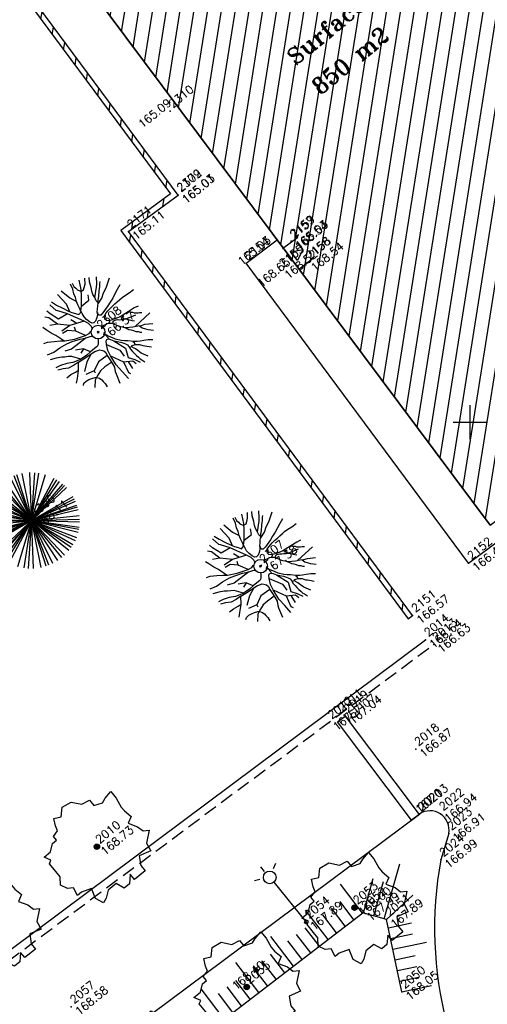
# Model space of a CAD drawing. Header units: feet. Extents: x 529188 to 529675, y 139816 to 140273.
# Tile 35 of 118: x 529383 to 529401, y 139979 to 140015. Entities that reach past the tile are written whole.
import ezdxf
from ezdxf.enums import TextEntityAlignment as Align

# ---------------------------------------------------------------- set-up
doc = ezdxf.new("R2010")
doc.units = ezdxf.units.FT
doc.header["$LTSCALE"] = 2
doc.header["$MEASUREMENT"] = 0
doc.header["$PDSIZE"] = 0.1
doc.linetypes.add('CACHE', pattern=[0.375, 0.25, -0.125])
doc.linetypes.add('CONTINU', pattern=[0])
doc.layers.get('0').update_dxf_attribs({"linetype": 'CONTINUOUS'})
for name, color, linetype in [('ARBRES', 70, 'CONTINUOUS'), ('BATI', 10, 'CONTINUOUS'), ('BATI-HACHURES', 30, 'CONTINUOUS'), ('BORDURETTE', 20, 'CONTINUOUS'), ('CANIVEAU', 32, 'CACHE'), ('CARROYAGE', 7, 'CONTINUOUS'), ('ECLAIRAGE', 220, 'CONTINUOUS'), ('ESCALIERS', 6, 'CONTINUOUS'), ('MURS', 1, 'CONTINUOUS'), ('PORTES', 14, 'CONTINUOUS'), ('TALUS', 40, 'CONTINUOUS'), ('TALUS_HAUT', 40, 'CONTINUOUS'), ('TEXTES', 150, 'CONTINUOUS'), ('TOPOALT', 3, 'CONTINUOUS'), ('TOPOJIS', 7, 'CONTINUOUS'), ('TOPOJIS-GELE', 7, 'CONTINUOUS'), ('TOPOMAT', 142, 'CONTINUOUS')]:
    doc.layers.add(name, color=color, linetype=linetype)
doc.styles.add('ROMANT', font='ROMANT.SHX')
doc.styles.get("Standard").update_dxf_attribs({"font": 'ROMANS.SHX'})

# ---------------------------------------------------------------- blocks, each defined once
blk = doc.blocks.new('TCPOINT')
at = {"color": 0}
blk.add_point((0, 0), dxfattribs=at)
at = {"layer": 'TOPOALT'}
blk.add_attdef('ALT', text='', height=0.3, dxfattribs=at).set_placement((0.1, -0.1), align=Align.TOP_LEFT)
at = {"layer": 'TOPOMAT'}
blk.add_attdef('MAT', (0.1, 0.1), '', height=0.3, dxfattribs=at)
blk = doc.blocks.new('189')
h = blk.add_hatch()
h.set_pattern_fill('ANSI31', color=256, scale=0.2, style=0)
h.set_pattern_definition([(45, (-527485.07046, -148351.732363), (-0.0176776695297, 0.0176776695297), [])])
edge = h.paths.add_edge_path()
edge.add_arc((0, 0), 0.1, 0, 360)
for p, q in [((-0.311, 1.681), (-0.062, 1.93)), ((-0.062, 1.93), (0.311, 1.868)), ((0.311, 1.868), (0.56, 1.557)), ((-0.747, 1.37), (-0.685, 1.557)), ((-0.685, 1.557), (-0.56, 1.806)), ((-0.56, 1.806), (-0.311, 1.681)), ((0.56, 1.557), (0.872, 1.494)), ((0.872, 1.494), (0.872, 1.245)), ((-1.432, 0.934), (-1.183, 1.121)), ((-1.183, 1.121), (-0.996, 1.121)), ((-0.996, 1.308), (-0.747, 1.37)), ((-0.996, 1.121), (-0.996, 1.308)), ((0.872, 1.245), (1.183, 1.121)), ((1.183, 1.121), (1.37, 1.183)), ((1.37, 1.183), (1.681, 1.245)), ((1.681, 1.245), (1.681, 0.934)), ((-1.744, 0.934), (-1.432, 0.934)), ((-1.619, 0.685), (-1.744, 0.934)), ((1.681, 0.934), (1.619, 0.56)), ((-1.744, 0.623), (-1.619, 0.685)), ((-1.744, 0.249), (-1.744, 0.623)), ((1.619, 0.56), (1.619, 0.374)), ((1.619, 0.374), (1.681, 0.062)), ((-1.93, -0.249), (-1.744, 0)), ((-1.744, 0), (-1.744, 0.249)), ((1.681, 0.062), (1.432, -0.062)), ((-1.806, -0.498), (-1.93, -0.249)), ((1.432, -0.062), (1.619, -0.374)), ((-1.619, -0.623), (-1.806, -0.498)), ((-1.681, -0.934), (-1.619, -0.623)), ((1.619, -0.374), (1.681, -0.623)), ((1.681, -0.623), (1.868, -0.747)), ((-1.494, -0.934), (-1.681, -0.934)), ((-1.121, -1.059), (-1.494, -0.934)), ((-1.245, -1.432), (-1.121, -1.059)), ((1.494, -1.059), (1.432, -1.37)), ((1.868, -0.747), (1.494, -1.059)), ((-1.121, -1.744), (-1.245, -1.432)), ((0.996, -1.245), (0.81, -1.557)), ((1.432, -1.37), (0.996, -1.245)), ((-0.934, -1.681), (-1.121, -1.744)), ((-0.685, -1.494), (-0.934, -1.681)), ((-0.311, -1.494), (-0.685, -1.494)), ((-0.187, -1.806), (-0.311, -1.494)), ((0.062, -1.806), (-0.187, -1.806)), ((0.311, -1.557), (0.062, -1.806)), ((0.311, -1.806), (0.311, -1.557)), ((0.81, -1.806), (0.311, -1.806)), ((0.81, -1.557), (0.81, -1.806))]:
    blk.add_line(p, q)
blk.add_circle((0, 0), 0.1)
blk = doc.blocks.new('425')
at = {"ltscale": 3}
for p, q in [((-0.006, 2.407), (-0.006, 2.621)), ((0, 1.885), (0, 0))]:
    blk.add_line(p, q, dxfattribs=at)
at = {"linetype": 'CONTINU', "ltscale": 3}
for p, q in [((-0.324, 2.291), (-0.512, 2.376)), ((0.312, 2.291), (0.501, 2.376))]:
    blk.add_line(p, q, dxfattribs=at)
for centre, radius in [((0, 2.118), 0.233), ((0, 0), 0.0621)]:
    blk.add_circle(centre, radius, dxfattribs=at)
blk = doc.blocks.new('*X27')
at = {"color": 0}
for p, q in [((527495.856, 148357.822), (527495.871, 148357.837)), ((527495.856, 148357.787), (527495.895, 148357.825)), ((527495.856, 148357.752), (527495.918, 148357.813)), ((527495.856, 148357.716), (527495.942, 148357.802)), ((527495.856, 148357.681), (527495.965, 148357.79)), ((527495.856, 148357.645), (527495.989, 148357.778)), ((527495.856, 148357.61), (527496.013, 148357.766)), ((527495.856, 148357.575), (527496.036, 148357.754)), ((527495.856, 148357.539), (527496.06, 148357.743)), ((527495.856, 148357.504), (527496.083, 148357.731)), ((527495.856, 148357.469), (527496.107, 148357.719)), ((527495.878, 148357.455), (527496.13, 148357.707)), ((527495.949, 148357.49), (527496.154, 148357.695)), ((527496.02, 148357.526), (527496.178, 148357.684)), ((527496.09, 148357.561), (527496.201, 148357.672)), ((527496.161, 148357.597), (527496.225, 148357.66)), ((527496.232, 148357.632), (527496.248, 148357.648))]:
    blk.add_line(p, q, dxfattribs=at)
blk = doc.blocks.new('320')
for p, q in [((0, 0), (0, -0.7)), ((1, 0), (1, -0.7)), ((0.5, -0.572), (0.3, -0.172)), ((0.3, -0.172), (0.7, -0.172)), ((0.7, -0.172), (0.5, -0.572))]:
    blk.add_line(p, q)
at = {"rotation": 269.9999999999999}
blk.add_blockref('*X27', (-148357.144, 527495.685), dxfattribs=at)
blk = doc.blocks.new('192')
for p, q in [((-0.879, 1.525), (0.879, -1.525)), ((-0.822, -1.557), (0.822, 1.556)), ((-0.768, 1.584), (0.768, -1.584)), ((-0.647, -1.637), (0.647, 1.637)), ((0.61, -1.651), (-0.61, 1.651)), ((-0.545, -1.674), (0.545, 1.673)), ((0.495, -1.689), (-0.494, 1.689)), ((-0.399, -1.714), (0.399, 1.714)), ((0.361, -1.723), (-0.361, 1.723)), ((-0.186, -1.75), (0.186, 1.75)), ((0.129, -1.755), (-0.129, 1.755)), ((0, -1.76), (0, 1.76)), ((-1.329, 1.154), (1.329, -1.154)), ((-1.309, -1.177), (1.309, 1.177)), ((-1.203, -1.285), (1.203, 1.285)), ((-1.189, 1.298), (1.189, -1.298)), ((-1.138, 1.343), (1.138, -1.342)), ((-1.062, -1.404), (1.062, 1.403)), ((-1.046, 1.416), (1.046, -1.416)), ((-1.583, 0.769), (1.583, -0.769)), ((-1.473, 0.963), (1.473, -0.963)), ((-1.462, -0.98), (1.462, 0.98)), ((-1.389, 1.081), (1.389, -1.081)), ((-1.718, 0.384), (1.718, -0.383)), ((-1.701, -0.451), (1.701, 0.451)), ((-1.695, 0.474), (1.695, -0.474)), ((-1.667, -0.566), (1.666, 0.566)), ((-1.647, 0.622), (1.646, -0.622)), ((-1.624, -0.68), (1.623, 0.68)), ((-1.621, 0.685), (1.621, -0.685)), ((-1.756, -0.126), (1.755, 0.126)), ((-1.745, -0.23), (1.745, 0.23)), ((-1.737, 0.284), (1.737, -0.284)), ((-1.734, -0.301), (1.734, 0.301)), ((0, 0), (1.138, -1.342))]:
    blk.add_line(p, q)
blk = doc.blocks.new('190')
for p, q in [((0.052, 0), (-0.052, 0)), ((0, -0.052), (0, 0.052))]:
    blk.add_line(p, q)
for points in [[(-0.084, 0.235), (-0.076, 0.245), (-0.062, 0.33), (-0.074, 0.466), (-0.144, 0.639), (-0.44, 1.229), (-0.646, 1.539), (-0.688, 1.589), (-0.738, 1.896)], [(-0.619, 1.938), (-0.559, 1.732), (-0.46, 1.523), (-0.354, 1.285), (-0.291, 1.169), (-0.206, 1.053), (-0.142, 0.946), (-0.07, 0.952), (-0.02, 0.98), (0.016, 1.059), (0.061, 1.245), (0.098, 1.367), (0.171, 1.51), (0.208, 1.653), (0.282, 1.81), (0.336, 2.007)], [(-0.329, 1.239), (-0.245, 1.528), (-0.28, 2.015)], [(-0.09, 2.033), (-0.007, 1.626), (0.102, 1.375)], [(0.437, 0.574), (0.37, 0.496), (0.276, 0.425), (0.182, 0.369), (0.097, 0.362), (0.039, 0.398), (-0.01, 0.492), (-0.038, 0.629), (-0.043, 0.765), (-0.014, 0.901), (0.002, 1.001), (0.132, 1.122), (0.27, 1.286), (0.378, 1.415), (0.51, 1.6), (0.67, 1.921)], [(0.405, 1.994), (0.376, 1.859), (0.388, 1.766), (0.396, 1.687), (0.438, 1.6), (0.48, 1.557), (0.566, 1.542), (0.639, 1.591), (0.746, 1.669), (0.873, 1.838)], [(-0.144, 0.639), (-0.647, 0.843), (-0.975, 1.17), (-1.062, 1.55), (-1.169, 1.665)], [(-0.44, 1.229), (-0.82, 1.291), (-0.941, 1.636), (-0.968, 1.79)], [(0.686, 0.829), (0.676, 0.931), (0.713, 1.067), (0.728, 1.196), (0.773, 1.303), (0.838, 1.425), (0.926, 1.625), (1.021, 1.76)], [(0.711, 1.062), (0.821, 1.152), (0.894, 1.223), (0.995, 1.308), (1.082, 1.401), (1.24, 1.613)], [(-1.176, 0.542), (-1.281, 0.892), (-1.358, 1.058), (-1.428, 1.273), (-1.465, 1.412)], [(-0.975, 1.17), (-1.217, 1.309)], [(0.132, 1.122), (0.476, 1.119), (0.579, 1.291)], [(1.723, 0.836), (1.536, 0.765), (1.37, 0.702), (1.204, 0.625), (1.038, 0.576), (0.888, 0.52), (0.686, 0.464), (0.578, 0.437), (0.47, 0.423), (0.428, 0.452), (0.413, 0.495), (0.421, 0.545), (0.45, 0.595), (0.515, 0.666), (0.603, 0.759), (0.675, 0.816), (0.747, 0.901), (0.855, 0.994), (0.993, 1.144), (1.109, 1.257), (1.182, 1.336), (1.239, 1.392)], [(0.655, 0.801), (0.898, 0.871), (1.071, 0.985), (1.258, 1.07), (1.587, 1.273)], [(-1.807, 0.935), (-1.668, 0.889), (-1.462, 0.758), (-1.27, 0.62), (-1.148, 0.519), (-0.835, 0.351), (-0.435, 0.198), (-0.292, 0.167), (-0.199, 0.188), (-0.161, 0.191)], [(-0.435, 0.198), (-0.613, 0.549), (-0.837, 0.756), (-1.044, 0.791)], [(-0.647, 0.843), (-1.01, 0.877)], [(-0.396, 0.741), (-0.492, 0.981)], [(-1.963, 0.534), (-1.722, 0.466), (-1.45, 0.442), (-1.157, 0.397), (-0.957, 0.331), (-0.679, 0.22), (-0.472, 0.112), (-0.329, 0.06), (-0.249, 0.019)], [(-0.613, 0.549), (-0.561, 0.687)], [(1.739, -0.191), (1.585, -0.153), (1.326, -0.13), (0.983, -0.076), (0.782, -0.017), (0.653, 0.034), (0.56, 0.071), (0.504, 0.136), (0.497, 0.207), (0.526, 0.272), (0.584, 0.329), (0.678, 0.357), (0.778, 0.377), (0.872, 0.391), (0.994, 0.405), (1.13, 0.41), (1.252, 0.416), (1.374, 0.423), (1.489, 0.429), (1.633, 0.413), (1.798, 0.389), (1.999, 0.38)], [(-1.117, -0.371), (-1.319, -0.081), (-1.419, -0.002), (-1.525, 0.064), (-1.618, 0.137), (-1.796, 0.23), (-2.008, 0.328)], [(-0.472, 0.112), (-1.148, 0.135), (-1.39, 0.239)], [(-0.677, -0.381), (-0.803, -0.141), (-1.062, 0.014)], [(0.239, 0.074), (0.295, 0.074), (0.388, 0.051), (0.459, 0.029), (0.546, -0.015), (0.602, -0.073), (0.645, -0.145), (0.679, -0.217), (0.715, -0.282), (0.758, -0.347), (0.814, -0.42), (0.857, -0.485), (0.906, -0.571), (0.934, -0.636), (0.992, -0.708), (1.041, -0.781), (1.083, -0.86), (1.154, -0.918), (1.19, -0.976), (1.24, -1.019)], [(-0.168, -0.185), (-0.174, -0.214), (-0.224, -0.285), (-0.283, -0.356), (-0.362, -0.391), (-0.491, -0.383), (-0.677, -0.381), (-0.856, -0.393), (-1.143, -0.369), (-1.428, -0.274), (-1.621, -0.158), (-1.842, -0.076), (-2.034, -0.032)], [(-1.8, -0.948), (-1.67, -0.837), (-1.445, -0.632), (-1.264, -0.397), (-1.472, -0.374), (-1.679, -0.329), (-1.851, -0.227), (-2.029, -0.149)], [(-0.803, -0.141), (-0.975, -0.193)], [(0.787, -1.087), (0.644, -0.934), (0.545, -0.862), (0.459, -0.775), (0.332, -0.602), (0.261, -0.472), (0.212, -0.378), (0.163, -0.27), (0.127, -0.215)], [(0.622, -0.106), (0.681, -0.045), (0.731, -0.045), (0.832, -0.09), (0.889, -0.14), (0.953, -0.177), (1.017, -0.228), (1.074, -0.257), (1.131, -0.314), (1.174, -0.373), (1.202, -0.423), (1.238, -0.459), (1.294, -0.524)], [(1.46, -0.389), (1.367, -0.367), (1.282, -0.337), (1.21, -0.308), (1.109, -0.286), (1.053, -0.25), (1.038, -0.206), (1.039, -0.156), (1.077, -0.091)], [(1.368, -0.134), (1.384, -0.181), (1.44, -0.239), (1.468, -0.289), (1.526, -0.34), (1.582, -0.383), (1.64, -0.406), (1.698, -0.465)], [(-1.953, -0.569), (-1.767, -0.571), (-1.575, -0.61), (-1.443, -0.63)], [(-0.699, -0.452), (-1.01, -0.589), (-1.304, -0.796)], [(-1.264, -0.397), (-0.985, -0.428), (-0.699, -0.452), (-0.542, -0.475), (-0.434, -0.512), (-0.378, -0.534), (-0.328, -0.584), (-0.271, -0.671), (-0.25, -0.757), (-0.288, -0.878), (-0.302, -1.008), (-0.319, -1.208), (-0.349, -1.379), (-0.43, -1.515), (-0.459, -1.601), (-0.565, -1.955)], [(-0.219, -2.023), (-0.23, -1.674), (-0.249, -1.357), (-0.195, -0.963), (-0.143, -0.748), (-0.048, -0.549), (0.025, -0.441), (0.075, -0.413), (0.133, -0.435), (0.182, -0.5), (0.245, -0.615), (0.331, -0.709), (0.409, -0.818), (0.479, -0.912), (0.507, -0.976), (0.543, -1.042), (0.543, -1.107), (0.535, -1.163), (0.52, -1.235), (0.526, -1.35), (0.533, -1.451), (0.546, -1.551), (0.559, -1.651), (0.572, -1.745), (0.601, -1.81), (0.632, -1.934)], [(-0.048, -0.549), (0.199, -1.021), (0.182, -1.297)], [(0.245, -0.615), (0.406, -1.09), (0.268, -1.418), (0.406, -1.625), (0.493, -1.832)], [(0.859, -0.488), (1, -0.579), (1.114, -0.659), (1.27, -0.746), (1.385, -0.819), (1.513, -0.87), (1.754, -1.032)], [(1.183, -0.698), (1.926, -0.657)], [(-0.288, -0.878), (-0.682, -0.848), (-1.01, -1.004), (-1.338, -0.917)], [(-1.01, -1.004), (-1.027, -1.09)], [(-0.195, -0.963), (0.026, -1.435), (-0.077, -1.849), (-0.043, -1.935)], [(1.328, -0.783), (1.356, -0.905), (1.426, -1.006), (1.483, -1.085), (1.622, -1.229)], [(-1.662, -1.174), (-1.593, -1.125), (-1.479, -1.119), (-1.371, -1.134), (-1.257, -1.171), (-1.143, -1.222), (-1.093, -1.259), (-1.036, -1.338), (-1.009, -1.445), (-1.003, -1.524), (-0.996, -1.624), (-1.016, -1.763)], [(-0.316, -1.172), (-0.62, -1.148), (-0.835, -1.16), (-1.05, -1.229), (-1.201, -1.3), (-1.382, -1.493)], [(0.026, -1.435), (0.32, -1.625), (0.355, -1.78)], [(0.863, -1.843), (0.739, -1.603), (0.698, -1.452), (0.669, -1.345), (0.635, -1.243), (0.62, -1.208), (0.534, -1.169)], [(0.625, -1.219), (0.628, -1.193), (0.649, -1.171), (0.692, -1.193), (0.772, -1.223), (0.828, -1.26), (0.893, -1.317), (0.956, -1.426), (1.005, -1.476), (1.056, -1.534), (1.17, -1.665)], [(0.763, -1.219), (0.786, -1.151), (0.765, -1.087), (0.808, -1.087), (0.844, -1.116), (0.901, -1.174), (0.987, -1.225), (1.108, -1.291), (1.18, -1.334), (1.251, -1.378), (1.386, -1.49)], [(0.173, -1.53), (0.13, -1.832)]]:
    blk.add_lwpolyline(points)
blk.add_circle((0, 0), 0.25)

msp = doc.modelspace()

# ---------------------------------------------------------------- hatches: boundary and pattern name
at = {"layer": 'BATI-HACHURES'}
h = msp.add_hatch(dxfattribs=at)
h.set_pattern_fill('ANSI31', color=256, scale=4, angle=36, style=0)
edge = h.paths.add_edge_path()
edge.add_line((529412.573, 140005.015), (529400.742, 139996.224))
edge.add_line((529400.742, 139996.224), (529382.001, 140021.296))
edge.add_line((529382.001, 140021.296), (529383.161, 140022.163))
edge.add_line((529383.161, 140022.163), (529379.586, 140027.042))
edge.add_line((529379.586, 140027.042), (529374.528, 140023.336))
edge.add_line((529374.528, 140023.336), (529367.328, 140032.975))
edge.add_line((529367.328, 140032.975), (529375.044, 140038.708))
edge.add_line((529375.044, 140038.708), (529378.32, 140041.474))
edge.add_line((529378.32, 140041.474), (529381.074, 140044.809))
edge.add_line((529381.074, 140044.809), (529384.154, 140049.123))
edge.add_line((529384.154, 140049.123), (529393.929, 140042.125))
edge.add_line((529393.929, 140042.125), (529389.815, 140036.425))
edge.add_arc((529388.302, 140034.725), 2.276, -8.8053, 48.3316, ccw=False)
edge.add_arc((529388.675, 140034.668), 1.899, 326.0638, 351.1947, ccw=False)
edge.add_arc((529385.993, 140036.472), 5.132, 319.1808, 326.0638, ccw=False)
edge.add_line((529389.876, 140033.118), (529393.012, 140030.397))
edge.add_line((529393.012, 140030.397), (529393.482, 140029.795))
edge.add_line((529393.482, 140029.795), (529393.979, 140030.184))
edge.add_line((529393.979, 140030.184), (529394.264, 140029.82))
edge.add_line((529394.264, 140029.82), (529394.225, 140029.773))
edge.add_line((529394.225, 140029.773), (529403.785, 140016.796))
edge.add_line((529403.785, 140016.796), (529412.573, 140005.015))
h = msp.add_hatch(dxfattribs=at)
h.set_pattern_fill('ANSI31', color=256, scale=4, angle=36, style=0)
h.paths.add_polyline_path([(529397.893, 139992.902), (529387.45, 140007.003), (529389.275, 140008.344), (529389.279, 140008.337), (529377.73, 140023.909), (529376.916, 140023.314), (529374.222, 140021.345), (529365.307, 140033.251), (529377.196, 140042.389), (529381.524, 140048.008), (529381.366, 140048.13), (529377.053, 140042.531), (529365.028, 140033.289), (529374.181, 140021.067), (529376.957, 140023.096), (529377.688, 140023.63), (529388.994, 140008.386), (529387.17, 140007.045), (529397.733, 139992.783)])

# ---------------------------------------------------------------- linework, layer by layer
at = {"layer": 'BATI', "flags": 128}
msp.add_lwpolyline([(529389.815, 140036.425), (529393.929, 140042.125), (529384.154, 140049.123), (529381.074, 140044.809), (529378.32, 140041.474), (529375.044, 140038.708), (529367.338, 140032.961), (529374.528, 140023.336), (529379.586, 140027.042), (529383.161, 140022.163), (529382.001, 140021.296), (529400.742, 139996.224), (529412.573, 140005.015), (529393.979, 140030.184), (529393.491, 140029.784), (529393.012, 140030.397), (529389.876, 140033.118, 0.426025), (529389.815, 140036.425)], format="xyb", close=True, dxfattribs=at)
msp.add_lwpolyline([(529400.742, 139996.224), (529382.001, 140021.296)], dxfattribs=at)
at = {"layer": 'BORDURETTE'}
for p, q in [((529363.046, 139959.461), (529398.139, 139985.612)), ((529399.216, 139984.898), (529398.926, 139983.929))]:
    msp.add_line(p, q, dxfattribs=at)
at = {"layer": 'BORDURETTE', "flags": 128}
for points in [[(529308.809, 140024.232), (529351.311, 139969.096), (529347.416, 139966.116, 0.233721), (529353.751, 139961.817, 0.19312), (529359.99, 139963.374), (529398.365, 139992.012)], [(529398.926, 139983.929, 0.220905), (529401.873, 139972.563), (529402.423, 139971.672, -0.764956), (529401.19, 139969.955), (529397.253, 139971.618), (529396.494, 139971.132)]]:
    msp.add_lwpolyline(points, format="xyb", dxfattribs=at)
msp.add_lwpolyline([(529395.41, 139989.211), (529398.126, 139985.598), (529397.846, 139985.388), (529395.13, 139989)], close=True, dxfattribs=at)
at = {"layer": 'BORDURETTE'}
for start, end in [(56.6623, 123.979), (349.005, 56.6623)]:
    msp.add_arc((529398.53, 139985.032), 0.7, start, end, dxfattribs=at)
at = {"layer": 'CANIVEAU'}
msp.add_line((529360.174, 139963.21), (529398.666, 139991.842), dxfattribs=at)
at = {"layer": 'CARROYAGE'}
for p, q in [((529400, 139999.375), (529400, 140000.625)), ((529399.375, 140000), (529400.625, 140000))]:
    msp.add_line(p, q, dxfattribs=at)
at = {"layer": 'ESCALIERS', "flags": 128}
for points in [[(529391.774, 140005.841), (529392.916, 140006.694)], [(529399.949, 139994.83), (529391.774, 140005.841)], [(529399.949, 139994.83), (529401.126, 139995.71)]]:
    msp.add_lwpolyline(points, dxfattribs=at)
at = {"layer": 'MURS', "flags": 128}
msp.add_lwpolyline([(529397.893, 139992.902), (529387.45, 140007.003), (529389.275, 140008.344), (529389.279, 140008.337), (529377.73, 140023.909), (529376.916, 140023.314), (529374.222, 140021.345), (529365.307, 140033.251), (529377.196, 140042.389), (529381.524, 140048.008), (529381.366, 140048.13), (529377.053, 140042.531), (529365.028, 140033.289), (529374.181, 140021.067), (529376.957, 140023.096), (529377.688, 140023.63), (529388.994, 140008.386), (529388.994, 140008.386), (529387.17, 140007.045), (529397.733, 139992.783)], close=True, dxfattribs=at)
at = {"layer": 'TALUS'}
for p, q in [((529396.85, 139981.76), (529397.427, 139983.782)), ((529396.054, 139981.976), (529395.241, 139983.036)), ((529396.081, 139981.98), (529396.442, 139983.243)), ((529396.466, 139981.87), (529396.826, 139983.133)), ((529395.736, 139981.733), (529395.227, 139982.398)), ((529396.937, 139981.735), (529397.898, 139982.632)), ((529394.784, 139981.003), (529393.961, 139982.077)), ((529395.419, 139981.49), (529394.907, 139982.157)), ((529395.101, 139981.246), (529394.588, 139981.915)), ((529397.002, 139981.432), (529397.852, 139981.613)), ((529394.466, 139980.76), (529393.95, 139981.433)), ((529397.085, 139981.041), (529397.891, 139981.213)), ((529393.514, 139980.03), (529392.68, 139981.117)), ((529393.831, 139980.273), (529393.312, 139980.951)), ((529394.149, 139980.516), (529393.631, 139981.192)), ((529397.168, 139980.65), (529398.397, 139980.911)), ((529392.244, 139979.057), (529391.4, 139980.158)), ((529392.879, 139979.543), (529392.354, 139980.227)), ((529393.196, 139979.786), (529392.674, 139980.468)), ((529397.251, 139980.259), (529397.987, 139980.415)), ((529392.561, 139979.3), (529392.035, 139979.986)), ((529397.334, 139979.867), (529398.044, 139980.018)), ((529391.926, 139978.813), (529391.397, 139979.504)), ((529397.418, 139979.476), (529398.107, 139979.623)), ((529390.974, 139978.083), (529390.119, 139979.198)), ((529391.609, 139978.57), (529391.078, 139979.263)), ((529397.501, 139979.085), (529398.579, 139979.314)), ((529391.291, 139978.327), (529390.759, 139979.021))]:
    msp.add_line(p, q, dxfattribs=at)
at = {"layer": 'TALUS_HAUT', "flags": 128}
for points in [[(529375.734, 139966.405), (529396.064, 139981.984)], [(529397.501, 139979.085), (529396.937, 139981.735), (529396.064, 139981.984)]]:
    msp.add_lwpolyline(points, dxfattribs=at)

# ---------------------------------------------------------------- block references
at = {"layer": 'ARBRES', "rotation": 39.33073407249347}
for name, p in [('190', (529386.338, 140003.31)), ('192', (529383.894, 139996.392)), ('190', (529392.311, 139994.716)), ('189', (529386.293, 139984.412)), ('189', (529395.757, 139982.174)), ('189', (529382.265, 139981.54)), ('189', (529391.8, 139979.262)), ('189', (529387.775, 139976.353))]:
    msp.add_blockref(name, p, dxfattribs=at)
at = {"layer": 'ECLAIRAGE', "rotation": 39.33073407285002}
msp.add_blockref('425', (529393.986, 139981.648), dxfattribs=at)
at = {"layer": 'PORTES', "xscale": 0.9638716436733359, "rotation": 127.1219186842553}
msp.add_blockref('320', (529393.696, 140005.611), dxfattribs=at)
at = {"layer": 'TOPOJIS'}
ref = msp.add_blockref('TCPOINT', (529388.987, 140011.425), dxfattribs=at)
ref.add_attrib('MAT', '2310', (529389.087, 140011.525), dxfattribs={"layer": 'TOPOMAT', "height": 0.3, "rotation": 39.3307})
ref.add_attrib('ALT', '165.09', dxfattribs={"layer": 'TOPOALT', "height": 0.3, "rotation": 39.3307}).set_placement((529387.773, 140011.012), align=Align.TOP_LEFT)
ref = msp.add_blockref('TCPOINT', (529389.275, 140008.344), dxfattribs=at)
ref.add_attrib('MAT', '2172', (529389.375, 140008.444), dxfattribs={"layer": 'TOPOMAT', "height": 0.3, "rotation": 39.3307})
ref.add_attrib('ALT', '165.03', dxfattribs={"layer": 'TOPOALT', "height": 0.3, "rotation": 39.3307}).set_placement((529389.375, 140008.244), align=Align.TOP_LEFT)
ref = msp.add_blockref('TCPOINT', (529389.279, 140008.337), dxfattribs=at)
ref.add_attrib('MAT', '2309', (529389.379, 140008.437), dxfattribs={"layer": 'TOPOMAT', "height": 0.3, "rotation": 39.3307})
ref.add_attrib('ALT', '165.01', dxfattribs={"layer": 'TOPOJIS-GELE', "height": 0.3, "rotation": 39.3307}).set_placement((529389.379, 140008.237), align=Align.TOP_LEFT)
ref = msp.add_blockref('TCPOINT', (529387.45, 140007.003), dxfattribs=at)
ref.add_attrib('MAT', '2171', (529387.55, 140007.103), dxfattribs={"layer": 'TOPOMAT', "height": 0.3, "rotation": 39.3307})
ref.add_attrib('ALT', '165.11', dxfattribs={"layer": 'TOPOALT', "height": 0.3, "rotation": 39.3307}).set_placement((529387.55, 140006.903), align=Align.TOP_LEFT)
ref = msp.add_blockref('TCPOINT', (529394.021, 140005.862), dxfattribs=at)
ref.add_attrib('MAT', '2158', (529394.121, 140005.962), dxfattribs={"layer": 'TOPOMAT', "height": 0.3, "rotation": 39.3307})
ref.add_attrib('ALT', '165.03', dxfattribs={"layer": 'TOPOALT', "height": 0.3, "rotation": 39.3307}).set_placement((529391.429, 140005.967), align=Align.TOP_LEFT)
ref = msp.add_blockref('TCPOINT', (529391.774, 140005.841), dxfattribs=at)
ref.add_attrib('MAT', '2154', (529391.874, 140005.941), dxfattribs={"layer": 'TOPOMAT', "height": 0.3, "rotation": 39.3307})
ref.add_attrib('ALT', '168.65', dxfattribs={"layer": 'TOPOALT', "height": 0.3, "rotation": 39.3307}).set_placement((529392.146, 140005.166), align=Align.TOP_LEFT)
ref = msp.add_blockref('TCPOINT', (529386.338, 140003.31), dxfattribs=at)
ref.add_attrib('MAT', '2308', (529386.438, 140003.41), dxfattribs={"layer": 'TOPOMAT', "height": 0.3, "rotation": 39.3307})
ref.add_attrib('ALT', '166.57', dxfattribs={"layer": 'TOPOALT', "height": 0.3, "rotation": 39.3307}).set_placement((529386.438, 140003.21), align=Align.TOP_LEFT)
ref = msp.add_blockref('TCPOINT', (529383.894, 139996.392), dxfattribs=at)
ref.add_attrib('MAT', '2306', (529383.994, 139996.492), dxfattribs={"layer": 'TOPOMAT', "height": 0.3, "rotation": 39.3307})
ref.add_attrib('ALT', '168.11', dxfattribs={"layer": 'TOPOALT', "height": 0.3, "rotation": 39.3307}).set_placement((529383.994, 139996.292), align=Align.TOP_LEFT)
ref = msp.add_blockref('TCPOINT', (529399.949, 139994.83), dxfattribs=at)
ref.add_attrib('MAT', '2152', (529400.049, 139994.93), dxfattribs={"layer": 'TOPOMAT', "height": 0.3, "rotation": 39.3307})
ref.add_attrib('ALT', '166.46', dxfattribs={"layer": 'TOPOALT', "height": 0.3, "rotation": 39.3307}).set_placement((529400.049, 139994.73), align=Align.TOP_LEFT)
ref = msp.add_blockref('TCPOINT', (529392.311, 139994.716), dxfattribs=at)
ref.add_attrib('MAT', '2307', (529392.411, 139994.816), dxfattribs={"layer": 'TOPOMAT', "height": 0.3, "rotation": 39.3307})
ref.add_attrib('ALT', '167.38', dxfattribs={"layer": 'TOPOALT', "height": 0.3, "rotation": 39.3307}).set_placement((529392.411, 139994.616), align=Align.TOP_LEFT)
ref = msp.add_blockref('TCPOINT', (529397.893, 139992.902), dxfattribs=at)
ref.add_attrib('MAT', '2151', (529397.993, 139993.002), dxfattribs={"layer": 'TOPOMAT', "height": 0.3, "rotation": 39.3307})
ref.add_attrib('ALT', '166.57', dxfattribs={"layer": 'TOPOALT', "height": 0.3, "rotation": 39.3307}).set_placement((529397.993, 139992.802), align=Align.TOP_LEFT)
ref = msp.add_blockref('TCPOINT', (529398.365, 139992.012), dxfattribs=at)
ref.add_attrib('MAT', '2014', (529398.465, 139992.112), dxfattribs={"layer": 'TOPOMAT', "height": 0.3, "rotation": 39.3307})
ref.add_attrib('ALT', '166.64', dxfattribs={"layer": 'TOPOALT', "height": 0.3, "rotation": 39.3307}).set_placement((529398.465, 139991.912), align=Align.TOP_LEFT)
ref = msp.add_blockref('TCPOINT', (529398.006, 139987.999), dxfattribs=at)
ref.add_attrib('MAT', '2018', (529398.106, 139988.099), dxfattribs={"layer": 'TOPOMAT', "height": 0.3, "rotation": 39.3307})
ref.add_attrib('ALT', '166.87', dxfattribs={"layer": 'TOPOALT', "height": 0.3, "rotation": 39.3307}).set_placement((529398.106, 139987.899), align=Align.TOP_LEFT)
ref = msp.add_blockref('TCPOINT', (529398.139, 139985.612), dxfattribs=at)
ref.add_attrib('MAT', '2021', (529398.239, 139985.712), dxfattribs={"layer": 'TOPOMAT', "height": 0.3, "rotation": 39.3307})
ref.add_attrib('ALT', '167.03', dxfattribs={"layer": 'TOPOALT', "height": 0.3, "rotation": 39.3307}).set_placement((529397.948, 139985.844), align=Align.TOP_LEFT)
ref = msp.add_blockref('TCPOINT', (529398.126, 139985.598), dxfattribs=at)
ref.add_attrib('MAT', '2020', (529398.226, 139985.698), dxfattribs={"layer": 'TOPOMAT', "height": 0.3, "rotation": 39.3307})
ref = msp.add_blockref('TCPOINT', (529386.293, 139984.412), dxfattribs=at)
ref.add_attrib('MAT', '2010', (529386.393, 139984.512), dxfattribs={"layer": 'TOPOMAT', "height": 0.3, "rotation": 39.3307})
ref.add_attrib('ALT', '168.73', dxfattribs={"layer": 'TOPOALT', "height": 0.3, "rotation": 39.3307}).set_placement((529386.393, 139984.312), align=Align.TOP_LEFT)
ref = msp.add_blockref('TCPOINT', (529398.926, 139983.929), dxfattribs=at)
ref.add_attrib('MAT', '2024', (529399.026, 139984.029), dxfattribs={"layer": 'TOPOMAT', "height": 0.3, "rotation": 39.3307})
ref.add_attrib('ALT', '166.99', dxfattribs={"layer": 'TOPOALT', "height": 0.3, "rotation": 39.3307}).set_placement((529399.026, 139983.829), align=Align.TOP_LEFT)
ref = msp.add_blockref('TCPOINT', (529395.757, 139982.174), dxfattribs=at)
ref.add_attrib('MAT', '2053', (529395.857, 139982.274), dxfattribs={"layer": 'TOPOMAT', "height": 0.3, "rotation": 39.3307})
ref.add_attrib('ALT', '168.00', dxfattribs={"layer": 'TOPOALT', "height": 0.3, "rotation": 39.3307}).set_placement((529395.857, 139982.074), align=Align.TOP_LEFT)
ref = msp.add_blockref('TCPOINT', (529393.986, 139981.648), dxfattribs=at)
ref.add_attrib('MAT', '2054', (529394.086, 139981.748), dxfattribs={"layer": 'TOPOMAT', "height": 0.3, "rotation": 39.3307})
ref.add_attrib('ALT', '167.89', dxfattribs={"layer": 'TOPOALT', "height": 0.3, "rotation": 39.3307}).set_placement((529394.086, 139981.548), align=Align.TOP_LEFT)
ref = msp.add_blockref('TCPOINT', (529391.8, 139979.262), dxfattribs=at)
ref.add_attrib('MAT', '2055', (529391.9, 139979.362), dxfattribs={"layer": 'TOPOMAT', "height": 0.3, "rotation": 39.3307})
ref.add_attrib('ALT', '168.40', dxfattribs={"layer": 'TOPOALT', "height": 0.3, "rotation": 39.3307}).set_placement((529391.216, 139979.357), align=Align.TOP_LEFT)
ref = msp.add_blockref('TCPOINT', (529397.501, 139979.085), dxfattribs=at)
ref.add_attrib('MAT', '2050', (529397.601, 139979.185), dxfattribs={"layer": 'TOPOMAT', "height": 0.3, "rotation": 39.3307})
ref.add_attrib('ALT', '168.05', dxfattribs={"layer": 'TOPOALT', "height": 0.3, "rotation": 39.3307}).set_placement((529397.601, 139978.985), align=Align.TOP_LEFT)
ref = msp.add_blockref('TCPOINT', (529385.354, 139978.532), dxfattribs=at)
ref.add_attrib('MAT', '2057', (529385.454, 139978.632), dxfattribs={"layer": 'TOPOMAT', "height": 0.3, "rotation": 39.3307})
ref.add_attrib('ALT', '168.58', dxfattribs={"layer": 'TOPOALT', "height": 0.3, "rotation": 39.3307}).set_placement((529385.454, 139978.432), align=Align.TOP_LEFT)
at = {"layer": 'TOPOJIS-GELE'}
ref = msp.add_blockref('TCPOINT', (529393.429, 140006.615), dxfattribs=at)
ref.add_attrib('MAT', '2157', (529393.529, 140006.715), dxfattribs={"layer": 'TOPOMAT', "height": 0.3, "rotation": 39.3307})
ref.add_attrib('ALT', '168.54', dxfattribs={"layer": 'TOPOALT', "height": 0.3, "rotation": 39.3307}).set_placement((529393.529, 140006.515), align=Align.TOP_LEFT)
ref = msp.add_blockref('TCPOINT', (529393.436, 140006.654), dxfattribs=at)
ref.add_attrib('MAT', '2159', (529393.536, 140006.754), dxfattribs={"layer": 'TOPOMAT', "height": 0.3, "rotation": 39.3307})
ref.add_attrib('ALT', '165.03', dxfattribs={"layer": 'TOPOALT', "height": 0.3, "rotation": 39.3307}).set_placement((529393.536, 140006.554), align=Align.TOP_LEFT)
ref = msp.add_blockref('TCPOINT', (529394.011, 140005.846), dxfattribs=at)
ref.add_attrib('MAT', '2156', (529394.111, 140005.946), dxfattribs={"layer": 'TOPOMAT', "height": 0.3, "rotation": 39.3307})
ref.add_attrib('ALT', '168.54', dxfattribs={"layer": 'TOPOALT', "height": 0.3, "rotation": 39.3307}).set_placement((529394.111, 140005.746), align=Align.TOP_LEFT)
ref = msp.add_blockref('TCPOINT', (529393.041, 140005.568), dxfattribs=at)
ref.add_attrib('MAT', '2155', (529393.141, 140005.668), dxfattribs={"layer": 'TOPOMAT', "height": 0.3, "rotation": 39.3307})
ref.add_attrib('ALT', '168.52', dxfattribs={"layer": 'TOPOALT', "height": 0.3, "rotation": 39.3307}).set_placement((529393.141, 140005.468), align=Align.TOP_LEFT)
ref = msp.add_blockref('TCPOINT', (529398.666, 139991.842), dxfattribs=at)
ref.add_attrib('MAT', '2013', (529398.766, 139991.942), dxfattribs={"layer": 'TOPOMAT', "height": 0.3, "rotation": 39.3307})
ref.add_attrib('ALT', '166.63', dxfattribs={"layer": 'TOPOALT', "height": 0.3, "rotation": 39.3307}).set_placement((529398.766, 139991.742), align=Align.TOP_LEFT)
ref = msp.add_blockref('TCPOINT', (529395.198, 139989.258), dxfattribs=at)
ref.add_attrib('MAT', '2011', (529395.298, 139989.358), dxfattribs={"layer": 'TOPOMAT', "height": 0.3, "rotation": 39.3307})
ref.add_attrib('ALT', '167.07', dxfattribs={"layer": 'TOPOALT', "height": 0.3, "rotation": 39.3307}).set_placement((529395.298, 139989.158), align=Align.TOP_LEFT)
ref = msp.add_blockref('TCPOINT', (529395.41, 139989.211), dxfattribs=at)
ref.add_attrib('MAT', '2019', (529395.51, 139989.311), dxfattribs={"layer": 'TOPOMAT', "height": 0.3, "rotation": 39.3307})
ref.add_attrib('ALT', '167.04', dxfattribs={"layer": 'TOPOALT', "height": 0.3, "rotation": 39.3307}).set_placement((529395.51, 139989.111), align=Align.TOP_LEFT)
ref = msp.add_blockref('TCPOINT', (529394.823, 139988.98), dxfattribs=at)
ref.add_attrib('MAT', '2012', (529394.923, 139989.08), dxfattribs={"layer": 'TOPOMAT', "height": 0.3, "rotation": 39.3307})
ref.add_attrib('ALT', '167.11', dxfattribs={"layer": 'TOPOALT', "height": 0.3, "rotation": 39.3307}).set_placement((529394.923, 139988.88), align=Align.TOP_LEFT)
ref = msp.add_blockref('TCPOINT', (529398.914, 139985.616), dxfattribs=at)
ref.add_attrib('MAT', '2022', (529399.014, 139985.716), dxfattribs={"layer": 'TOPOMAT', "height": 0.3, "rotation": 39.3307})
ref.add_attrib('ALT', '166.94', dxfattribs={"layer": 'TOPOALT', "height": 0.3, "rotation": 39.3307}).set_placement((529399.014, 139985.516), align=Align.TOP_LEFT)
ref = msp.add_blockref('TCPOINT', (529399.216, 139984.898), dxfattribs=at)
ref.add_attrib('MAT', '2023', (529399.316, 139984.998), dxfattribs={"layer": 'TOPOMAT', "height": 0.3, "rotation": 39.3307})
ref.add_attrib('ALT', '166.91', dxfattribs={"layer": 'TOPOALT', "height": 0.3, "rotation": 39.3307}).set_placement((529399.316, 139984.798), align=Align.TOP_LEFT)
ref = msp.add_blockref('TCPOINT', (529396.064, 139981.984), dxfattribs=at)
ref.add_attrib('MAT', '2052', (529396.164, 139982.084), dxfattribs={"layer": 'TOPOMAT', "height": 0.3, "rotation": 39.3307})
ref.add_attrib('ALT', '167.99', dxfattribs={"layer": 'TOPOALT', "height": 0.3, "rotation": 39.3307}).set_placement((529396.164, 139981.884), align=Align.TOP_LEFT)
ref = msp.add_blockref('TCPOINT', (529396.937, 139981.735), dxfattribs=at)
ref.add_attrib('MAT', '2051', (529397.037, 139981.835), dxfattribs={"layer": 'TOPOMAT', "height": 0.3, "rotation": 39.3307})
ref.add_attrib('ALT', '167.89', dxfattribs={"layer": 'TOPOALT', "height": 0.3, "rotation": 39.3307}).set_placement((529397.037, 139981.635), align=Align.TOP_LEFT)

# ---------------------------------------------------------------- texts
at = {"layer": 'TEXTES', "color": 1, "style": 'ROMANT'}
for s, p in [('Surface toiture', (529393.592, 140013.085)), ('850 m2', (529394.491, 140011.988))]:
    msp.add_text(s, height=0.6, rotation=39.3307, dxfattribs=at).set_placement(p)

doc.saveas('drawing.dxf')
